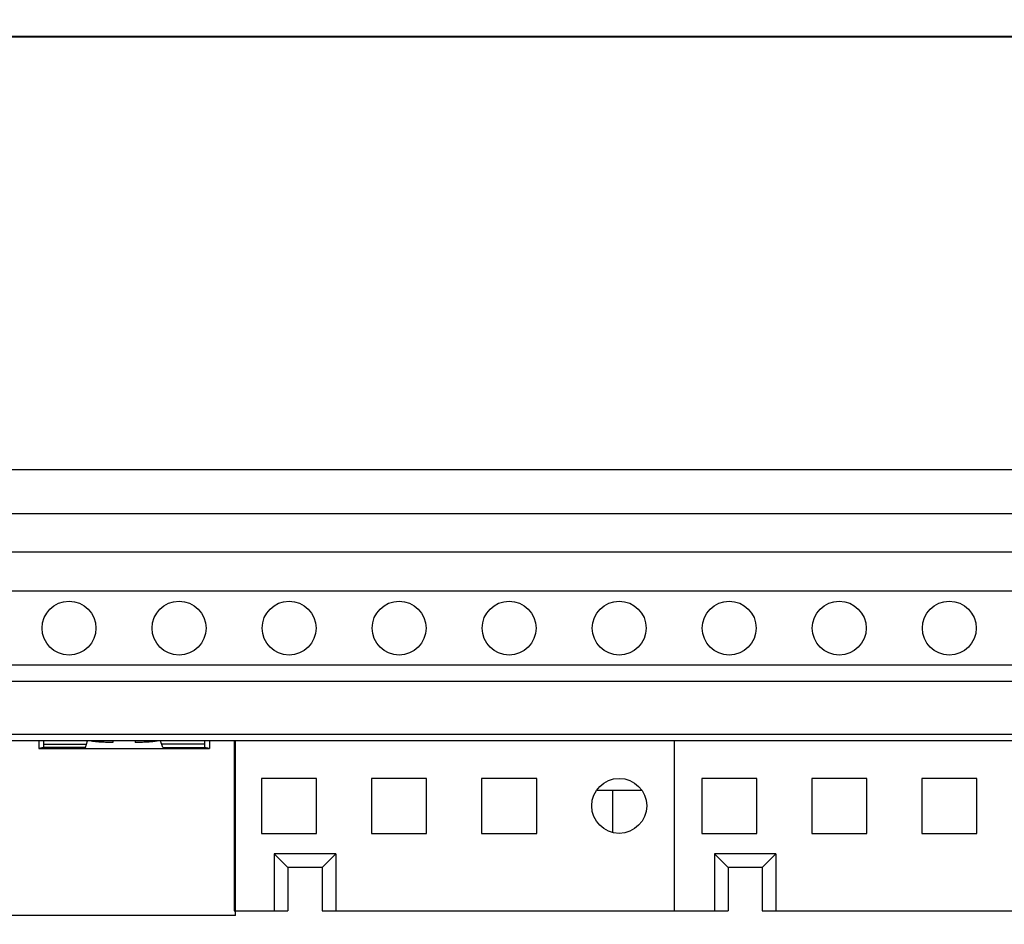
# Model space of a CAD drawing. Header units: inches. Extents: x 0 to 34, y 0 to 22.
# Tile 17 of 82: x 4.955 to 5.849, y 16.702 to 17.525. Entities that reach past the tile are written whole.
import ezdxf

# ---------------------------------------------------------------- set-up
doc = ezdxf.new("R2010")
doc.units = ezdxf.units.IN
doc.header["$LTSCALE"] = 1.87
doc.header["$MEASUREMENT"] = 0
doc.layers.get('0').update_dxf_attribs({"linetype": 'CONTINUOUS'})
doc.layers.add('DIMENSIONS', color=7, linetype='CONTINUOUS')
doc.styles.get("Standard").update_dxf_attribs({"font": 'txt', "width": 0.8})
doc.dimstyles.new('DIMSTYLE_3', dxfattribs={"dimtxt": 0.125, "dimasz": 0.18, "dimexe": 0.18, "dimexo": 0.0625, "dimgap": 0.09, "dimtad": 0, "dimtih": 1, "dimtoh": 1, "dimlfac": 2, "dimzin": 4, "dimdsep": 46, "dimtxsty": 'STANDARD', "dimblk": '_FILLED', "dimblk1": '_FILLED', "dimblk2": '_FILLED', "dimcen": 0.09, "dimadec": 0, "dimazin": 0, "dimtp": 0.01, "dimtm": 0.01, "dimtfac": 1, "dimtofl": 0, "dimtmove": 0, "dimatfit": 3, "dimldrblk": '_FILLED', "dimfxl": 1, "dimtolj": 1, "dimtzin": 4, "dimarcsym": 0})

# ---------------------------------------------------------------- blocks, each defined once
blk = doc.blocks.new('_FILLED')
at = {"color": 0, "linetype": 'BYBLOCK'}
blk.add_solid([(0, 0), (-1, 0.1736), (-1, -0.1736)], dxfattribs=at)
blk = doc.blocks.new('*D4')
at = {"layer": 'DIMENSIONS', "color": 2, "linetype": 'CONTINUOUS'}
for p, q in [((3.28338, 16.06561), (3.28338, 19.88362)), ((9.01534, 18.38362), (9.01534, 19.88362)), ((3.28338, 19.75862), (6.08763, 19.75862)), ((9.01534, 19.75862), (7.53763, 19.75862)), ((9.01534, 16.84227), (9.01534, 18.13362))]:
    blk.add_line(p, q, dxfattribs=at)
at = {"layer": 'DIMENSIONS', "color": 2, "linetype": 'CONTINUOUS', "xscale": 0.18, "yscale": 0.18, "zscale": 0.18, "rotation": 180}
blk.add_blockref('_FILLED', (3.28338, 19.75862), dxfattribs=at)
at = {"layer": 'DIMENSIONS', "color": 2, "linetype": 'CONTINUOUS', "xscale": 0.18, "yscale": 0.18, "zscale": 0.18}
blk.add_blockref('_FILLED', (9.01534, 19.75862), dxfattribs=at)
at = {"layer": 'DIMENSIONS', "color": 2, "linetype": 'CONTINUOUS', "width": 0.8}
for s, p in [('[', (6.77513, 19.69612)), (']', (7.37513, 19.69612)), ('11.46', (6.15013, 19.69612)), ('291.2', (6.87513, 19.69612))]:
    blk.add_text(s, height=0.125, dxfattribs=at).set_placement(p)

msp = doc.modelspace()

# ---------------------------------------------------------------- linework, layer by layer
at = {"color": 7, "linetype": 'CONTINUOUS'}
for p, q in [((8.77034, 17.50936), (3.52838, 17.50936)), ((8.62636, 17.50862), (3.67236, 17.50862)), ((8.63786, 17.11561), (3.66086, 17.11561)), ((8.63786, 17.07561), (3.66086, 17.07561)), ((8.63786, 17.04061), (3.66086, 17.04061)), ((8.35236, 17.00536), (3.94636, 17.00536)), ((8.35236, 16.93786), (3.94636, 16.93786)), ((8.35236, 16.92311), (3.94636, 16.92311)), ((3.94636, 16.87511), (8.35236, 16.87511)), ((8.35236, 16.86911), (3.94636, 16.86911)), ((4.97178, 16.86911), (4.97178, 16.86214)), ((4.97629, 16.86877), (4.97629, 16.86319)), ((5.0142, 16.86319), (5.01617, 16.86911)), ((5.03922, 16.86911), (5.03922, 16.86763)), ((5.0595, 16.86911), (5.0595, 16.86763)), ((5.08452, 16.86319), (5.08254, 16.86911)), ((5.12693, 16.86911), (5.12693, 16.86214)), ((5.14936, 16.86911), (5.14936, 16.71459)), ((5.15062, 16.71033), (5.15062, 16.86911)), ((5.54936, 16.86911), (5.54936, 16.71459)), ((4.97629, 16.86319), (4.97178, 16.86214)), ((4.97178, 16.86214), (5.12693, 16.86214)), ((4.97629, 16.86605), (5.01515, 16.86605)), ((5.0142, 16.86319), (4.97629, 16.86319)), ((5.12245, 16.86605), (5.08356, 16.86605)), ((5.08452, 16.86319), (5.12245, 16.86319)), ((5.12693, 16.86214), (5.12242, 16.86319)), ((5.17436, 16.83511), (5.17436, 16.78511)), ((5.22436, 16.83511), (5.17436, 16.83511)), ((5.22436, 16.78511), (5.22436, 16.83511)), ((5.27436, 16.83511), (5.27436, 16.78511)), ((5.32436, 16.83511), (5.27436, 16.83511)), ((5.32436, 16.78511), (5.32436, 16.83511)), ((5.37436, 16.83511), (5.37436, 16.78511)), ((5.42436, 16.83511), (5.37436, 16.83511)), ((5.42436, 16.78511), (5.42436, 16.83511)), ((5.57436, 16.83511), (5.57436, 16.78511)), ((5.62436, 16.83511), (5.57436, 16.83511)), ((5.62436, 16.78511), (5.62436, 16.83511)), ((5.67436, 16.83511), (5.67436, 16.78511)), ((5.72436, 16.83511), (5.67436, 16.83511)), ((5.72436, 16.78511), (5.72436, 16.83511)), ((5.77436, 16.83511), (5.77436, 16.78511)), ((5.82436, 16.83511), (5.77436, 16.83511)), ((5.82436, 16.78511), (5.82436, 16.83511)), ((5.5197, 16.82411), (5.47901, 16.82411)), ((5.49336, 16.82411), (5.49336, 16.7861)), ((5.17436, 16.78511), (5.22436, 16.78511)), ((5.27436, 16.78511), (5.32436, 16.78511)), ((5.37436, 16.78511), (5.42436, 16.78511)), ((5.57436, 16.78511), (5.62436, 16.78511)), ((5.67436, 16.78511), (5.72436, 16.78511)), ((5.77436, 16.78511), (5.82436, 16.78511)), ((5.18586, 16.76646), (5.18586, 16.71459)), ((5.18586, 16.76646), (5.19836, 16.75396)), ((5.24186, 16.76646), (5.18586, 16.76646)), ((5.22936, 16.75396), (5.24186, 16.76646)), ((5.24186, 16.76646), (5.24186, 16.71459)), ((5.58586, 16.76646), (5.58586, 16.71459)), ((5.58586, 16.76646), (5.59836, 16.75396)), ((5.64186, 16.76646), (5.58586, 16.76646)), ((5.62936, 16.75396), (5.64186, 16.76646)), ((5.64186, 16.76646), (5.64186, 16.71459)), ((5.19836, 16.75396), (5.19836, 16.71459)), ((5.22936, 16.75396), (5.19836, 16.75396)), ((5.22936, 16.75396), (5.22936, 16.71459)), ((5.59836, 16.75396), (5.59836, 16.71459)), ((5.62936, 16.75396), (5.59836, 16.75396)), ((5.62936, 16.75396), (5.62936, 16.71459)), ((5.15062, 16.71033), (4.7486, 16.71033)), ((5.14936, 16.71459), (5.19836, 16.71459)), ((5.22936, 16.71459), (5.59836, 16.71459)), ((5.62936, 16.71459), (5.99836, 16.71459))]:
    msp.add_line(p, q, dxfattribs=at)
for centre, radius in [((4.99936, 16.97161), 0.0245), ((5.09936, 16.97161), 0.0245), ((5.19936, 16.97161), 0.0245), ((5.29936, 16.97161), 0.0245), ((5.39936, 16.97161), 0.0245), ((5.49936, 16.97161), 0.0245), ((5.59936, 16.97161), 0.0245), ((5.69936, 16.97161), 0.0245), ((5.79936, 16.97161), 0.0245), ((5.49936, 16.81011), 0.025)]:
    msp.add_circle(centre, radius, dxfattribs=at)
for points, knots in [([(5.03922, 16.86763), (5.03738, 16.86767), (5.03392, 16.86775), (5.0291, 16.86794), (5.02522, 16.86818), (5.02207, 16.8684), (5.02058, 16.86872), (5.01936, 16.86888), (5.01936, 16.86911)], [0, 0, 0, 0, 0.276014, 0.519672, 0.720847, 0.871256, 0.964946, 1, 1, 1, 1]), ([(5.07936, 16.86911), (5.07936, 16.86888), (5.07814, 16.86872), (5.07664, 16.8684), (5.0735, 16.86818), (5.06962, 16.86794), (5.06479, 16.86775), (5.06134, 16.86767), (5.0595, 16.86763)], [0, 0, 0, 0, 0.035054, 0.128744, 0.279153, 0.480328, 0.723986, 1, 1, 1, 1])]:
    msp.add_open_spline(points, degree=3, knots=knots, dxfattribs=at)
msp.add_open_spline([(5.12245, 16.86877), (5.12245, 16.86815), (5.12245, 16.86691), (5.12245, 16.86505), (5.12245, 16.86381), (5.12245, 16.86319)], degree=3, dxfattribs=at)

# ---------------------------------------------------------------- dimensions: what is measured, and where the dimension line sits
at = {"layer": 'DIMENSIONS', "color": 2, "linetype": 'CONTINUOUS'}
dim = msp.add_linear_dim(base=(9.01534, 19.75862), p1=(3.28338, 16.06561), p2=(9.01534, 16.84227), dimstyle='DIMSTYLE_3', dxfattribs=at)
dim.commit()
dim.dimension.update_dxf_attribs({"geometry": '*D4', "text_midpoint": (6.81263, 19.75862), "dimtype": 160})

doc.saveas('drawing.dxf')
